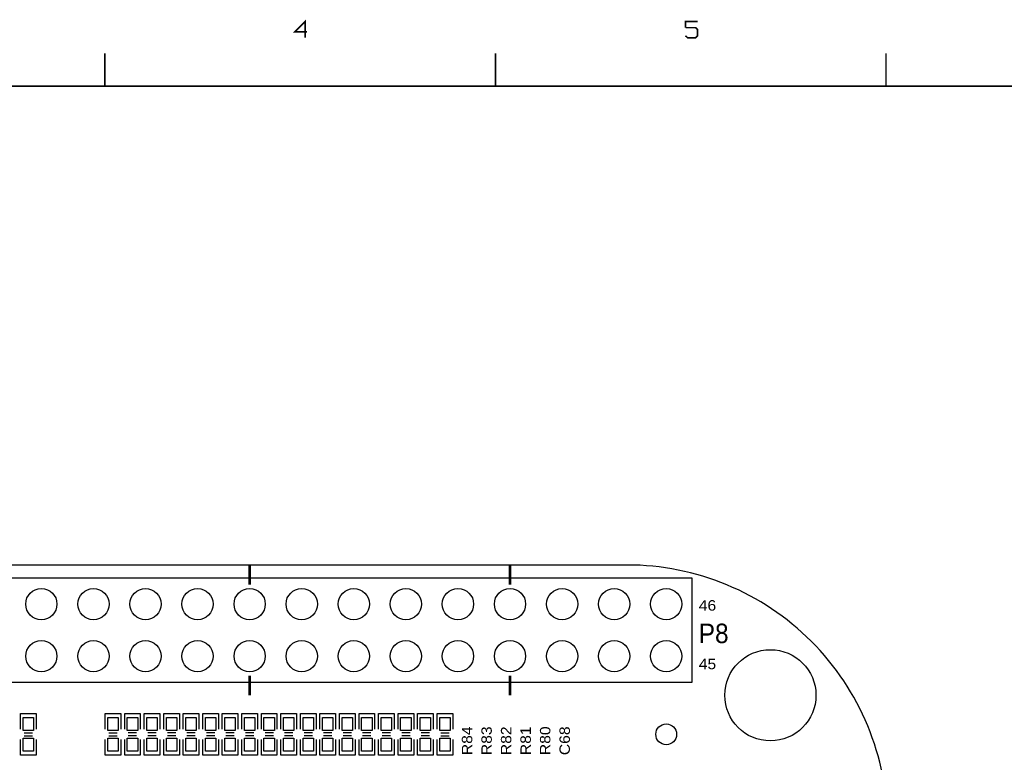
# Model space of a CAD drawing. Extents: x -14006 to 19506, y -9606 to 12409.
# Tile 13 of 29: x -5154 to 2409, y 6708 to 12409. Entities that reach past the tile are written whole.
import ezdxf

# ---------------------------------------------------------------- set-up
doc = ezdxf.new("R2010")
doc.units = 0
doc.layers.add('1', color=7, linetype='CONTINUOUS')

# ---------------------------------------------------------------- blocks, each defined once
blk = doc.blocks.new('FIGURE_CIRCLE')
blk.add_circle((0, 0), 0.5)
blk = doc.blocks.new('FIGURE_SQUARE')
blk.add_lwpolyline([(-0.5, -0.5), (-0.5, 0.5), (0.5, 0.5), (0.5, -0.5)], close=True)

msp = doc.modelspace()

# ---------------------------------------------------------------- linework, layer by layer
at = {"layer": '1'}
for points, const_width in [([(-2947, 12317), (-3040, 12317), (-2962, 12395), (-2962, 12271)], 12), ([(53, 12395), (-40, 12395), (-40, 12348)], 12), ([(-40, 12286), (-24, 12271), (38, 12271), (53, 12286), (53, 12333), (38, 12348), (-40, 12348)], 12), ([(-4500, 12150), (-4500, 11900)], 12), ([(-1500, 11900), (-1500, 12150)], 12), ([(1500, 12150), (1500, 11900)], 12), ([(-13500, -9100), (-13500, 11900), (19000, 11900)], 12), ([(-3388, 8072.64), (-3388, 8222.64)], 20), ([(-1388, 8072.64), (-1388, 8222.64)], 20), ([(-3388, 7222.64), (-3388, 7372.64)], 20), ([(-1388, 7222.64), (-1388, 7372.64)], 20)]:
    msp.add_lwpolyline(points, dxfattribs=dict(at, const_width=const_width))
for points in [[(-488, 8222.64), (-11088, 8222.64)], [(-5148, 6962.64), (-5148, 7082.64), (-5028, 7082.64), (-5028, 6962.64)], [(-4498, 6962.64), (-4498, 7082.64), (-4378, 7082.64), (-4378, 6962.64)], [(-4348, 6962.64), (-4348, 7082.64), (-4228, 7082.64)], [(-4228, 7082.64), (-4228, 6962.64)], [(-4198, 6962.64), (-4198, 7082.64), (-4078, 7082.64)], [(-4078, 7082.64), (-4078, 6962.64)], [(-4048, 6962.64), (-4048, 7082.64), (-3928, 7082.64)], [(-3928, 7082.64), (-3928, 6962.64)], [(-3898, 6962.64), (-3898, 7082.64), (-3778, 7082.64)], [(-3778, 7082.64), (-3778, 6962.64)], [(-3748, 6962.64), (-3748, 7082.64), (-3628, 7082.64)], [(-3628, 7082.64), (-3628, 6962.64)], [(-3598, 6962.64), (-3598, 7082.64), (-3478, 7082.64)], [(-3478, 7082.64), (-3478, 6962.64)], [(-3448, 6962.64), (-3448, 7082.64), (-3328, 7082.64)], [(-3328, 7082.64), (-3328, 6962.64)], [(-3298, 6962.64), (-3298, 7082.64), (-3178, 7082.64)], [(-3178, 7082.64), (-3178, 6962.64)], [(-3148, 6962.64), (-3148, 7082.64), (-3028, 7082.64)], [(-3028, 7082.64), (-3028, 6962.64)], [(-2998, 6962.64), (-2998, 7082.64), (-2878, 7082.64)], [(-2878, 7082.64), (-2878, 6962.64)], [(-2848, 6962.64), (-2848, 7082.64), (-2728, 7082.64)], [(-2728, 7082.64), (-2728, 6962.64)], [(-2698, 6962.64), (-2698, 7082.64), (-2578, 7082.64)], [(-2578, 7082.64), (-2578, 6962.64)], [(-2548, 6962.64), (-2548, 7082.64), (-2428, 7082.64)], [(-2428, 7082.64), (-2428, 6962.64)], [(-2398, 6962.64), (-2398, 7082.64), (-2278, 7082.64)], [(-2278, 7082.64), (-2278, 6962.64)], [(-2248, 6962.64), (-2248, 7082.64), (-2128, 7082.64)], [(-2128, 7082.64), (-2128, 6962.64)], [(-2098, 6962.64), (-2098, 7082.64), (-1978, 7082.64)], [(-1978, 7082.64), (-1978, 6962.64)], [(-1948, 6962.64), (-1948, 7082.64), (-1828, 7082.64), (-1828, 6962.64)], [(-5028, 6882.64), (-5028, 6762.64), (-5148, 6762.64)], [(-5148, 6762.64), (-5148, 6882.64)], [(-5120, 6934.64), (-5056, 6934.64)], [(-5120, 6910.64), (-5056, 6910.64)], [(-4378, 6882.64), (-4378, 6762.64), (-4498, 6762.64)], [(-4498, 6762.64), (-4498, 6882.64)], [(-4470, 6934.64), (-4406, 6934.64)], [(-4470, 6910.64), (-4406, 6910.64)], [(-4228, 6882.64), (-4228, 6762.64), (-4348, 6762.64), (-4348, 6882.64)], [(-4256, 6934.64), (-4320, 6934.64)], [(-4256, 6910.64), (-4320, 6910.64)], [(-4078, 6882.64), (-4078, 6762.64), (-4198, 6762.64), (-4198, 6882.64)], [(-4106, 6934.64), (-4170, 6934.64)], [(-4106, 6910.64), (-4170, 6910.64)], [(-3928, 6882.64), (-3928, 6762.64), (-4048, 6762.64), (-4048, 6882.64)], [(-3956, 6934.64), (-4020, 6934.64)], [(-3956, 6910.64), (-4020, 6910.64)], [(-3778, 6882.64), (-3778, 6762.64), (-3898, 6762.64), (-3898, 6882.64)], [(-3806, 6934.64), (-3870, 6934.64)], [(-3806, 6910.64), (-3870, 6910.64)], [(-3628, 6882.64), (-3628, 6762.64), (-3748, 6762.64), (-3748, 6882.64)], [(-3656, 6934.64), (-3720, 6934.64)], [(-3656, 6910.64), (-3720, 6910.64)], [(-3478, 6882.64), (-3478, 6762.64), (-3598, 6762.64), (-3598, 6882.64)], [(-3506, 6934.64), (-3570, 6934.64)], [(-3506, 6910.64), (-3570, 6910.64)], [(-3328, 6882.64), (-3328, 6762.64), (-3448, 6762.64), (-3448, 6882.64)], [(-3356, 6934.64), (-3420, 6934.64)], [(-3356, 6910.64), (-3420, 6910.64)], [(-3178, 6882.64), (-3178, 6762.64), (-3298, 6762.64), (-3298, 6882.64)], [(-3206, 6934.64), (-3270, 6934.64)], [(-3206, 6910.64), (-3270, 6910.64)], [(-3028, 6882.64), (-3028, 6762.64), (-3148, 6762.64), (-3148, 6882.64)], [(-3056, 6934.64), (-3120, 6934.64)], [(-3056, 6910.64), (-3120, 6910.64)], [(-2878, 6882.64), (-2878, 6762.64), (-2998, 6762.64), (-2998, 6882.64)], [(-2906, 6934.64), (-2970, 6934.64)], [(-2906, 6910.64), (-2970, 6910.64)], [(-2728, 6882.64), (-2728, 6762.64), (-2848, 6762.64), (-2848, 6882.64)], [(-2756, 6934.64), (-2820, 6934.64)], [(-2756, 6910.64), (-2820, 6910.64)], [(-2578, 6882.64), (-2578, 6762.64), (-2698, 6762.64), (-2698, 6882.64)], [(-2606, 6934.64), (-2670, 6934.64)], [(-2606, 6910.64), (-2670, 6910.64)], [(-2428, 6882.64), (-2428, 6762.64), (-2548, 6762.64), (-2548, 6882.64)], [(-2456, 6934.64), (-2520, 6934.64)], [(-2456, 6910.64), (-2520, 6910.64)], [(-2278, 6882.64), (-2278, 6762.64), (-2398, 6762.64), (-2398, 6882.64)], [(-2306, 6934.64), (-2370, 6934.64)], [(-2306, 6910.64), (-2370, 6910.64)], [(-2128, 6882.64), (-2128, 6762.64), (-2248, 6762.64), (-2248, 6882.64)], [(-2156, 6934.64), (-2220, 6934.64)], [(-2156, 6910.64), (-2220, 6910.64)], [(-1978, 6882.64), (-1978, 6762.64), (-2098, 6762.64), (-2098, 6882.64)], [(-2006, 6934.64), (-2070, 6934.64)], [(-2006, 6910.64), (-2070, 6910.64)], [(-1828, 6882.64), (-1828, 6762.64), (-1948, 6762.64)], [(-1948, 6762.64), (-1948, 6882.64)], [(-1920, 6934.64), (-1856, 6934.64)], [(-1920, 6910.64), (-1856, 6910.64)]]:
    msp.add_lwpolyline(points, dxfattribs=at)
msp.add_lwpolyline([(1512, 6222.64, 0.414214), (-488, 8222.64)], format="xyb", dxfattribs=at)
msp.add_lwpolyline([(-8788, 7322.64), (12, 7322.64), (12, 8122.64), (-8788, 8122.64), (-9188, 8122.64), (-9188, 7322.64)], close=True, dxfattribs=at)

# ---------------------------------------------------------------- block references
for name, p, xscale, yscale in [('FIGURE_CIRCLE', (-4988, 7922.64), 240, 240), ('FIGURE_CIRCLE', (-4588, 7922.64), 240, 240), ('FIGURE_CIRCLE', (-4188, 7922.64), 240, 240), ('FIGURE_CIRCLE', (-3788, 7922.64), 240, 240), ('FIGURE_CIRCLE', (-3388, 7922.64), 240, 240), ('FIGURE_CIRCLE', (-2988, 7922.64), 240, 240), ('FIGURE_CIRCLE', (-2588, 7922.64), 240, 240), ('FIGURE_CIRCLE', (-2188, 7922.64), 240, 240), ('FIGURE_CIRCLE', (-1788, 7922.64), 240, 240), ('FIGURE_CIRCLE', (-1388, 7922.64), 240, 240), ('FIGURE_CIRCLE', (-988, 7922.64), 240, 240), ('FIGURE_CIRCLE', (-588, 7922.64), 240, 240), ('FIGURE_CIRCLE', (-188, 7922.64), 240, 240), ('FIGURE_CIRCLE', (-4988, 7522.64), 240, 240), ('FIGURE_CIRCLE', (-4588, 7522.64), 240, 240), ('FIGURE_CIRCLE', (-4188, 7522.64), 240, 240), ('FIGURE_CIRCLE', (-3788, 7522.64), 240, 240), ('FIGURE_CIRCLE', (-3388, 7522.64), 240, 240), ('FIGURE_CIRCLE', (-2988, 7522.64), 240, 240), ('FIGURE_CIRCLE', (-2588, 7522.64), 240, 240), ('FIGURE_CIRCLE', (-2188, 7522.64), 240, 240), ('FIGURE_CIRCLE', (-1788, 7522.64), 240, 240), ('FIGURE_CIRCLE', (-1388, 7522.64), 240, 240), ('FIGURE_CIRCLE', (-988, 7522.64), 240, 240), ('FIGURE_CIRCLE', (-588, 7522.64), 240, 240), ('FIGURE_CIRCLE', (-188, 7522.64), 240, 240), ('FIGURE_CIRCLE', (612, 7222.64), 700, 700), ('FIGURE_SQUARE', (-5088, 7002.64), 80, 100), ('FIGURE_SQUARE', (-4438, 7002.64), 80, 100), ('FIGURE_SQUARE', (-4288, 7002.64), 80, 100), ('FIGURE_SQUARE', (-4138, 7002.64), 80, 100), ('FIGURE_SQUARE', (-3988, 7002.64), 80, 100), ('FIGURE_SQUARE', (-3838, 7002.64), 80, 100), ('FIGURE_SQUARE', (-3688, 7002.64), 80, 100), ('FIGURE_SQUARE', (-3538, 7002.64), 80, 100), ('FIGURE_SQUARE', (-3388, 7002.64), 80, 100), ('FIGURE_SQUARE', (-3238, 7002.64), 80, 100), ('FIGURE_SQUARE', (-3088, 7002.64), 80, 100), ('FIGURE_SQUARE', (-2938, 7002.64), 80, 100), ('FIGURE_SQUARE', (-2788, 7002.64), 80, 100), ('FIGURE_SQUARE', (-2638, 7002.64), 80, 100), ('FIGURE_SQUARE', (-2488, 7002.64), 80, 100), ('FIGURE_SQUARE', (-2338, 7002.64), 80, 100), ('FIGURE_SQUARE', (-2188, 7002.64), 80, 100), ('FIGURE_SQUARE', (-2038, 7002.64), 80, 100), ('FIGURE_SQUARE', (-1888, 7002.64), 80, 100), ('FIGURE_CIRCLE', (-188, 6922.64), 160, 160), ('FIGURE_SQUARE', (-5088, 6842.64), 80, 100), ('FIGURE_SQUARE', (-4438, 6842.64), 80, 100), ('FIGURE_SQUARE', (-4288, 6842.64), 80, 100), ('FIGURE_SQUARE', (-4138, 6842.64), 80, 100), ('FIGURE_SQUARE', (-3988, 6842.64), 80, 100), ('FIGURE_SQUARE', (-3838, 6842.64), 80, 100), ('FIGURE_SQUARE', (-3688, 6842.64), 80, 100), ('FIGURE_SQUARE', (-3538, 6842.64), 80, 100), ('FIGURE_SQUARE', (-3388, 6842.64), 80, 100), ('FIGURE_SQUARE', (-3238, 6842.64), 80, 100), ('FIGURE_SQUARE', (-3088, 6842.64), 80, 100), ('FIGURE_SQUARE', (-2938, 6842.64), 80, 100), ('FIGURE_SQUARE', (-2788, 6842.64), 80, 100), ('FIGURE_SQUARE', (-2638, 6842.64), 80, 100), ('FIGURE_SQUARE', (-2488, 6842.64), 80, 100), ('FIGURE_SQUARE', (-2338, 6842.64), 80, 100), ('FIGURE_SQUARE', (-2188, 6842.64), 80, 100), ('FIGURE_SQUARE', (-2038, 6842.64), 80, 100), ('FIGURE_SQUARE', (-1888, 6842.64), 80, 100)]:
    msp.add_blockref(name, p, dxfattribs=dict(at, xscale=xscale, yscale=yscale))

# ---------------------------------------------------------------- texts
for s, height, width, p in [('46', 80, 1.125, (62, 7872.64)), ('P8', 150, 0.933333, (62, 7622.64)), ('45', 80, 1.125, (62, 7422.64))]:
    msp.add_text(s, height=height, dxfattribs=dict(at, width=width)).set_placement(p)
at = {"layer": '1', "width": 1.125}
for s, p in [('R84', (-1678, 6762.64)), ('R83', (-1528, 6762.64)), ('R82', (-1378, 6762.64)), ('R81', (-1228, 6762.64)), ('R80', (-1078, 6762.64)), ('C68', (-928, 6762.64))]:
    msp.add_text(s, height=80, rotation=90, dxfattribs=at).set_placement(p)

doc.saveas('drawing.dxf')
